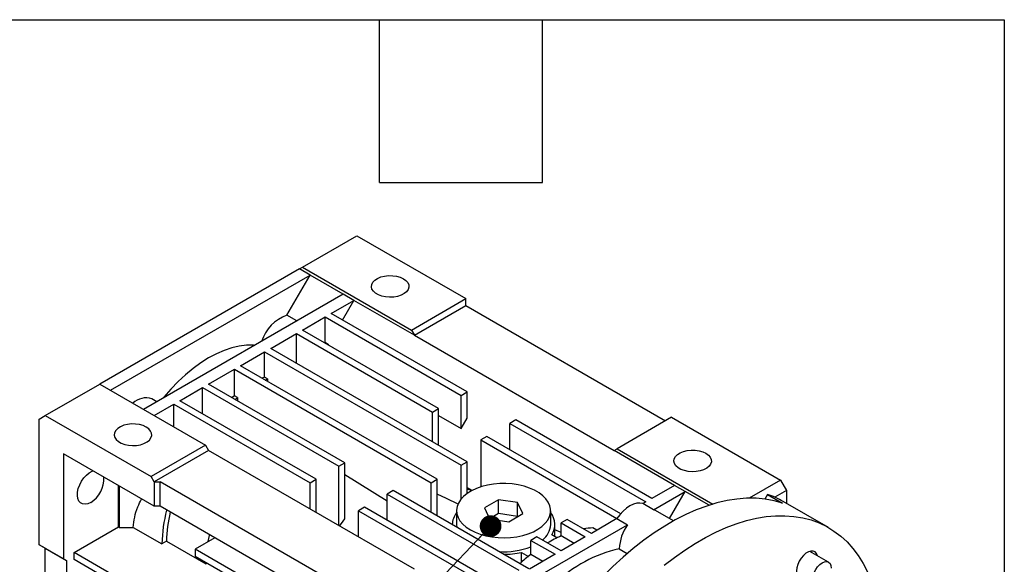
# Model space of a CAD drawing. Header units: millimetres. Extents: x 32 to 1366, y 32 to 1048.
# Tile 12 of 12: x 1135 to 1365, y 920 to 1048. Entities that reach past the tile are written whole.
import ezdxf

# ---------------------------------------------------------------- set-up
doc = ezdxf.new("R2010")
doc.units = ezdxf.units.MM
doc.header["$LTSCALE"] = 5
doc.linetypes.add('SLD-Solid', pattern=[0])
doc.layers.add('TEXT', color=140, linetype='SLD-Solid', lineweight=25)
doc.styles.get("Standard").update_dxf_attribs({"font": 'VERDANA.TTF'})
doc.dimstyles.new('SLDDIMSTYLE0', dxfattribs={"dimtxt": 0.18, "dimasz": 5.08, "dimexe": 0, "dimexo": 0.0625, "dimgap": 0, "dimtad": 0, "dimtih": 1, "dimtoh": 1, "dimdec": 0, "dimrnd": 1e-09, "dimzin": 0, "dimdsep": 46, "dimtxsty": 'Standard', "dimblk1": 'DOT', "dimblk2": 'DOT', "dimsah": 1, "dimcen": 0.09, "dimadec": 0, "dimazin": 0, "dimtfac": 5.08, "dimtdec": 0, "dimtofl": 0, "dimtmove": 0, "dimatfit": 3, "dimldrblk": 'DOT', "dimfxl": 0, "dimfrac": 2, "dimtolj": 1, "dimtzin": 0, "dimarcsym": 0})

# ---------------------------------------------------------------- blocks, each defined once
blk = doc.blocks.new('_Dot')
at = {"color": 0, "linetype": 'ByBlock', "lineweight": -2}
blk.add_line((-0.5, 0), (-1, 0), dxfattribs=at)
at = {"color": 0, "linetype": 'ByBlock', "const_width": 0.5}
blk.add_lwpolyline([(-0.25, 0, 1), (0.25, 0, 1)], format="xyb", close=True, dxfattribs=at)

msp = doc.modelspace()

# ---------------------------------------------------------------- linework, layer by layer
for p, q in [((1201.198, 989.86), (1213.926, 997.207)), ((1213.926, 997.207), (1239.382, 982.512)), ((1200.491, 989.451), (1201.198, 989.86)), ((1201.198, 989.86), (1226.654, 975.164)), ((1200.491, 989.451), (1153.822, 962.51)), ((1156.297, 961.081), (1202.966, 988.023)), ((1197.554, 978.649), (1202.966, 988.023)), ((1202.966, 988.023), (1200.491, 989.451)), ((1210.744, 983.532), (1202.966, 988.023)), ((1210.744, 983.532), (1164.075, 956.591)), ((1213.219, 982.104), (1210.744, 983.532)), ((1207.915, 979.042), (1213.219, 982.104)), ((1210.567, 977.511), (1213.219, 982.104)), ((1227.361, 973.94), (1213.219, 982.104)), ((1226.654, 975.164), (1239.382, 982.512)), ((1227.361, 973.94), (1239.382, 980.879)), ((1239.382, 980.879), (1239.382, 982.512)), ((1239.382, 980.879), (1286.05, 953.938)), ((1199.92, 977.284), (1197.554, 978.649)), ((1201.198, 975.164), (1206.501, 978.226)), ((1206.501, 978.226), (1238.321, 959.856)), ((1206.501, 972.249), (1206.501, 978.226)), ((1239.735, 960.673), (1207.915, 979.042)), ((1193.773, 970.878), (1199.784, 974.348)), ((1199.784, 974.348), (1231.603, 955.979)), ((1199.784, 967.408), (1199.784, 974.348)), ((1233.018, 956.795), (1201.198, 975.164)), ((1226.654, 975.164), (1227.361, 973.94)), ((1227.361, 973.94), (1274.03, 946.998)), ((1206.501, 972.249), (1206.37, 972.178)), ((1207.208, 971.841), (1206.501, 972.249)), ((1207.077, 971.77), (1207.208, 971.841)), ((1207.208, 971.841), (1207.208, 971.694)), ((1186.702, 966.796), (1192.359, 970.062)), ((1192.359, 970.062), (1238.321, 943.528)), ((1192.359, 964.134), (1192.359, 970.062)), ((1239.735, 944.345), (1193.773, 970.878)), ((1232.664, 940.263), (1186.702, 966.796)), ((1179.277, 962.51), (1185.288, 965.98)), ((1185.288, 965.98), (1231.25, 939.446)), ((1185.288, 959.785), (1185.288, 965.98)), ((1141.094, 955.162), (1153.822, 962.51)), ((1153.822, 962.51), (1178.57, 948.223)), ((1211.097, 944.141), (1179.277, 962.51)), ((1192.359, 964.134), (1191.767, 963.872)), ((1193.066, 963.726), (1192.359, 964.134)), ((1192.474, 963.464), (1193.066, 963.726)), ((1193.066, 963.726), (1193.066, 963.122)), ((1172.56, 958.632), (1177.863, 961.693)), ((1177.863, 961.693), (1209.683, 943.324)), ((1177.863, 955.57), (1177.863, 961.693)), ((1185.288, 959.785), (1184.755, 959.348)), ((1185.995, 959.377), (1185.288, 959.785)), ((1238.321, 959.856), (1239.735, 960.673)), ((1238.321, 952.099), (1238.321, 959.856)), ((1239.735, 954.549), (1239.735, 960.673)), ((1167.184, 958.386), (1166.027, 959.054)), ((1166.55, 955.162), (1171.146, 957.815)), ((1171.146, 957.815), (1202.966, 939.446)), ((1171.146, 952.509), (1171.146, 957.815)), ((1204.38, 940.263), (1172.56, 958.632)), ((1185.462, 958.94), (1185.995, 959.377)), ((1185.995, 959.377), (1185.995, 958.632)), ((1139.679, 954.346), (1141.094, 955.162)), ((1141.094, 955.162), (1165.842, 940.875)), ((1231.603, 955.979), (1233.018, 956.795)), ((1231.603, 949.039), (1231.603, 955.979)), ((1233.018, 948.223), (1233.018, 956.795)), ((1233.018, 955.161), (1238.321, 952.099)), ((1139.679, 924.95), (1139.679, 954.346)), ((1238.321, 952.099), (1239.735, 954.549)), ((1251.049, 954.142), (1249.635, 953.325)), ((1249.635, 953.325), (1281.454, 934.956)), ((1249.635, 947.202), (1249.635, 953.325)), ((1282.869, 935.772), (1251.049, 954.142)), ((1287.465, 954.754), (1274.737, 947.406)), ((1287.465, 954.754), (1312.921, 940.059)), ((1178.57, 948.223), (1165.842, 940.875)), ((1178.57, 948.223), (1179.277, 946.998)), ((1244.331, 950.264), (1242.917, 949.447)), ((1242.917, 949.447), (1242.917, 938.478)), ((1242.917, 949.447), (1274.722, 931.087)), ((1275.596, 932.215), (1244.331, 950.264)), ((1145.336, 946.181), (1145.336, 921.684)), ((1166.55, 933.935), (1145.336, 946.181)), ((1179.277, 946.998), (1166.55, 939.65)), ((1227.361, 919.24), (1179.277, 946.998)), ((1274.03, 946.998), (1274.737, 947.406)), ((1288.172, 938.834), (1274.03, 946.998)), ((1274.737, 947.406), (1297.153, 934.466)), ((1209.683, 943.324), (1211.097, 944.141)), ((1211.097, 931.126), (1211.097, 944.141)), ((1238.321, 943.528), (1239.735, 944.345)), ((1239.735, 936.956), (1239.735, 944.345)), ((1209.683, 929.445), (1209.683, 943.324)), ((1220.997, 935.165), (1211.097, 941.296)), ((1238.321, 935.683), (1238.321, 943.528)), ((1166.55, 939.65), (1165.842, 940.875)), ((1166.55, 939.65), (1167.964, 939.65)), ((1166.55, 939.65), (1166.55, 933.935)), ((1214.633, 912.709), (1167.964, 939.65)), ((1167.964, 933.935), (1167.964, 939.65)), ((1202.966, 939.446), (1204.38, 940.263)), ((1202.966, 933.323), (1202.966, 939.446)), ((1204.38, 932.507), (1204.38, 940.263)), ((1231.25, 939.446), (1232.664, 940.263)), ((1231.25, 932.507), (1231.25, 939.446)), ((1232.664, 931.69), (1232.664, 940.263)), ((1312.921, 940.059), (1305.608, 935.837)), ((1312.921, 940.059), (1314.335, 937.609)), ((1158.206, 929.114), (1158.206, 938.751)), ((1158.382, 938.649), (1158.382, 929.012)), ((1222.411, 937.609), (1220.997, 936.793)), ((1220.997, 930.67), (1220.997, 936.793)), ((1220.997, 936.793), (1251.807, 919.007)), ((1254.126, 919.301), (1222.411, 937.609)), ((1240.617, 937.705), (1239.735, 938.267)), ((1240.9, 937.579), (1240.617, 937.705)), ((1288.172, 938.834), (1282.869, 935.772)), ((1283.257, 933.139), (1290.647, 937.405)), ((1286.979, 931.053), (1290.647, 937.405)), ((1290.647, 937.405), (1288.172, 938.834)), ((1296.233, 934.181), (1290.647, 937.405)), ((1309.871, 936.737), (1309.239, 935.643)), ((1309.871, 936.737), (1313.406, 934.696)), ((1314.335, 937.609), (1311.639, 936.053)), ((1314.335, 937.609), (1314.335, 934.632)), ((1247.025, 935.49), (1243.759, 933.605)), ((1251.486, 934.8), (1247.025, 935.49)), ((1247.025, 932.224), (1247.025, 935.49)), ((1252.682, 932.225), (1251.486, 934.8)), ((1251.486, 931.535), (1251.486, 934.8)), ((1281.454, 934.956), (1280.782, 934.568)), ((1283.257, 933.139), (1280.782, 934.568)), ((1324.18, 928.949), (1313.573, 935.072)), ((1167.964, 933.935), (1166.55, 933.935)), ((1214.633, 906.993), (1167.964, 933.935)), ((1215.693, 933.731), (1214.279, 932.915)), ((1214.279, 932.915), (1246.099, 914.546)), ((1214.279, 926.792), (1214.279, 932.915)), ((1247.513, 915.362), (1215.693, 933.731)), ((1237.22, 932.915), (1237.22, 929.649)), ((1243.759, 933.605), (1244.954, 931.029)), ((1247.025, 932.224), (1244.955, 931.029)), ((1251.486, 931.534), (1247.025, 932.224)), ((1249.416, 930.339), (1252.682, 932.225)), ((1259.22, 929.649), (1259.22, 932.915)), ((1283.717, 932.936), (1283.257, 933.139)), ((1287.912, 930.514), (1283.717, 932.936)), ((1244.954, 931.029), (1249.416, 930.339)), ((1263.07, 930.874), (1261.655, 930.058)), ((1261.655, 930.058), (1267.312, 926.792)), ((1261.655, 927.01), (1261.655, 930.058)), ((1268.726, 927.608), (1263.07, 930.874)), ((1274.702, 931.058), (1268.726, 927.608)), ((1274.702, 931.058), (1277.177, 929.629)), ((1147.811, 923.113), (1158.206, 929.114)), ((1158.382, 929.012), (1158.206, 929.114)), ((1158.382, 929.012), (1161.658, 929.012)), ((1161.658, 929.012), (1168.329, 925.161)), ((1236.22, 929.649), (1236.22, 929.637)), ((1237.22, 929.649), (1237.273, 929.03)), ((1256.741, 917.832), (1277.177, 929.629)), ((1260.22, 926.803), (1260.22, 929.649)), ((1261.655, 927.796), (1260.22, 928.458)), ((1270.002, 928.345), (1269.08, 928.877)), ((1169.39, 925.773), (1168.329, 925.161)), ((1169.39, 925.773), (1178.582, 920.467)), ((1180.694, 926.586), (1176.095, 923.931)), ((1255.999, 926.792), (1254.584, 925.976)), ((1254.584, 925.976), (1260.241, 922.71)), ((1254.584, 922.688), (1254.584, 925.976)), ((1261.655, 923.526), (1255.999, 926.792)), ((1260.664, 926.547), (1259.469, 927.237)), ((1264.672, 925.268), (1261.655, 927.01)), ((1267.312, 926.792), (1261.655, 923.526)), ((1145.336, 921.684), (1139.679, 924.95)), ((1141.094, 924.134), (1139.679, 924.95)), ((1141.094, 924.134), (1146.043, 921.276)), ((1141.094, 845.746), (1141.094, 924.134)), ((1147.811, 921.48), (1147.811, 923.113)), ((1170.085, 910.255), (1147.811, 923.113)), ((1229.128, 893.316), (1176.095, 923.931)), ((1176.095, 923.931), (1176.095, 922.298)), ((1252.398, 923.155), (1254.005, 922.227)), ((1252.398, 920.86), (1252.398, 923.155)), ((1275.267, 923.985), (1277.12, 922.915)), ((1324.179, 920.867), (1319.781, 923.406)), ((1145.336, 921.684), (1146.043, 921.276)), ((1146.043, 921.276), (1146.043, 890.891)), ((1170.085, 908.622), (1147.811, 921.48)), ((1176.095, 922.298), (1229.128, 891.683)), ((1178.582, 920.467), (1178.596, 920.854)), ((1178.582, 920.467), (1178.925, 920.664)), ((1260.241, 922.71), (1254.266, 919.26)), ((1257.394, 921.066), (1254.584, 922.688))]:
    msp.add_line(p, q)
at = {"flags": 128}
for points in [[(1224.808, 987.161), (1225.403, 986.734), (1225.825, 986.243), (1226.054, 985.711), (1226.079, 985.164), (1225.9, 984.625), (1225.525, 984.122), (1224.972, 983.677), (1224.265, 983.311), (1223.439, 983.041), (1222.531, 982.88), (1221.585, 982.836), (1220.644, 982.91), (1219.753, 983.099), (1218.953, 983.394), (1218.282, 983.782), (1217.771, 984.243), (1217.444, 984.758), (1217.315, 985.301), (1217.392, 985.847), (1217.671, 986.371), (1218.138, 986.848), (1218.772, 987.256), (1219.543, 987.575), (1220.415, 987.792), (1221.348, 987.895), (1222.296, 987.88), (1223.218, 987.748), (1224.068, 987.505), (1224.808, 987.161)], [(1190.046, 971.584), (1189.767, 971.601), (1188.132, 971.587), (1186.436, 971.377), (1184.69, 970.973), (1182.907, 970.378), (1181.098, 969.596), (1179.277, 968.632), (1177.457, 967.493), (1175.648, 966.187), (1173.865, 964.724), (1172.119, 963.112), (1170.423, 961.363), (1168.788, 959.49), (1168.509, 959.151)], [(1164.704, 952.464), (1163.964, 952.807), (1163.114, 953.051), (1162.192, 953.183), (1161.243, 953.198), (1160.311, 953.095), (1159.439, 952.878), (1158.668, 952.558), (1158.034, 952.15), (1157.567, 951.673), (1157.288, 951.15), (1157.211, 950.603), (1157.34, 950.06), (1157.667, 949.546), (1158.178, 949.084), (1158.849, 948.697), (1159.649, 948.402), (1160.54, 948.213), (1161.481, 948.139), (1162.427, 948.183), (1163.335, 948.344), (1164.161, 948.614), (1164.867, 948.98), (1165.421, 949.425), (1165.796, 949.928), (1165.975, 950.466), (1165.95, 951.014), (1165.72, 951.546), (1165.299, 952.037), (1164.704, 952.464)], [(1295.519, 946.341), (1296.113, 945.914), (1296.535, 945.423), (1296.764, 944.891), (1296.79, 944.343), (1296.611, 943.805), (1296.236, 943.302), (1295.682, 942.857), (1294.976, 942.491), (1294.149, 942.221), (1293.242, 942.06), (1292.296, 942.016), (1291.355, 942.09), (1290.464, 942.279), (1289.664, 942.574), (1288.993, 942.961), (1288.482, 943.423), (1288.154, 943.937), (1288.026, 944.48), (1288.103, 945.027), (1288.382, 945.55), (1288.849, 946.027), (1289.483, 946.435), (1290.254, 946.755), (1291.126, 946.972), (1292.058, 947.075), (1293.007, 947.06), (1293.928, 946.928), (1294.779, 946.684), (1295.519, 946.341)], [(1151.7, 934.838), (1151.033, 934.537), (1150.397, 934.417), (1149.822, 934.485), (1149.334, 934.737), (1148.958, 935.161), (1148.709, 935.737), (1148.601, 936.44), (1148.637, 937.234), (1148.817, 938.085), (1149.131, 938.951), (1149.566, 939.793), (1150.1, 940.571), (1150.709, 941.248), (1151.365, 941.793), (1152.036, 942.18), (1152.168, 942.237)], [(1240.442, 928.424), (1241.548, 927.866), (1242.773, 927.398), (1244.096, 927.028), (1245.492, 926.763), (1246.937, 926.608), (1248.404, 926.565), (1249.868, 926.636), (1251.303, 926.819), (1252.683, 927.111), (1253.983, 927.506), (1255.181, 927.998), (1256.254, 928.577), (1257.184, 929.234), (1257.954, 929.956), (1258.55, 930.732), (1258.962, 931.546), (1259.182, 932.385), (1259.207, 933.233), (1259.035, 934.075), (1258.671, 934.897), (1258.12, 935.684), (1257.392, 936.421), (1256.501, 937.095), (1255.462, 937.695), (1254.293, 938.209), (1253.017, 938.629), (1251.654, 938.948), (1250.231, 939.158), (1248.772, 939.257), (1247.302, 939.243), (1245.849, 939.116), (1244.439, 938.878), (1243.096, 938.534), (1241.844, 938.089), (1240.706, 937.553), (1239.703, 936.933), (1238.851, 936.242), (1238.166, 935.491), (1237.661, 934.695), (1237.345, 933.866), (1237.222, 933.021), (1237.296, 932.174), (1237.564, 931.34), (1238.023, 930.534), (1238.664, 929.77), (1239.475, 929.063), (1240.442, 928.424)], [(1237.625, 934.429), (1234.856, 935.75), (1232.664, 936.796)], [(1239.735, 937.943), (1239.822, 937.923), (1240.617, 937.705)], [(1313.406, 934.696), (1311.428, 935.253), (1309.367, 935.627), (1307.231, 935.816), (1305.027, 935.821), (1302.762, 935.64), (1300.445, 935.275), (1298.083, 934.728), (1295.683, 933.999), (1293.255, 933.091), (1290.806, 932.007), (1288.344, 930.752), (1285.878, 929.328), (1283.417, 927.742), (1280.968, 925.997), (1278.539, 924.102), (1276.14, 922.06), (1273.777, 919.881), (1271.46, 917.57), (1269.196, 915.136), (1266.992, 912.586), (1264.856, 909.931), (1262.795, 907.178), (1260.816, 904.336)], [(1280.782, 934.568), (1280.098, 934.689), (1279.349, 934.636), (1278.557, 934.41), (1277.742, 934.018), (1276.927, 933.47), (1276.135, 932.781), (1275.386, 931.969), (1274.702, 931.058)], [(1285.757, 920.139), (1288.144, 921.994), (1290.552, 923.703), (1292.971, 925.259), (1295.394, 926.658), (1297.813, 927.895), (1300.22, 928.965), (1302.608, 929.867), (1304.968, 930.595), (1307.293, 931.149), (1309.575, 931.526), (1311.807, 931.726), (1313.981, 931.746), (1316.091, 931.588), (1318.13, 931.252), (1320.09, 930.739), (1321.966, 930.051), (1323.751, 929.19), (1325.44, 928.158), (1327.026, 926.959), (1328.506, 925.598), (1329.874, 924.078), (1331.125, 922.404), (1332.256, 920.582), (1333.262, 918.618)], [(1179.166, 925.704), (1179.461, 927.121), (1179.497, 927.277)], [(1321.584, 922.365), (1321.374, 922.88), (1321.035, 923.252), (1320.588, 923.451), (1320.06, 923.466), (1319.481, 923.297), (1318.884, 922.952), (1318.305, 922.453), (1317.776, 921.828), (1317.33, 921.113), (1316.991, 920.35), (1316.779, 919.584), (1316.707, 918.859), (1316.779, 918.216), (1316.991, 917.694), (1317.33, 917.323), (1317.776, 917.124), (1318.305, 917.108), (1318.584, 917.169)], [(1320.558, 917.044), (1320.63, 917.72), (1320.842, 918.433), (1321.179, 919.135), (1321.619, 919.778), (1322.13, 920.318), (1322.679, 920.718), (1323.228, 920.952), (1323.74, 921.002), (1324.179, 920.867), (1324.516, 920.554), (1324.728, 920.085), (1324.801, 919.493)]]:
    msp.add_lwpolyline(points, dxfattribs=at)
for centre, radius, start, end in [((1200.846, 969.596), 9.633, 109.98492, 162.33309), ((1164.603, 954.988), 4.308, 70.69143, 134.87974), ((1148.231, 940.391), 6.547, 302.00104, 3.01636), ((1303.46, 917.532), 20.246, 60.03355, 71.54121), ((1205.916, 923.812), 37.612, 165.75124, 177.94547), ((1204.73, 924.495), 35.363, 166.77759, 177.9277), ((1240.876, 929.532), 4.657, 141.71536, 178.56554), ((1255.832, 929.658), 4.369, 326.3464, 39.16064), ((1246.742, 904.457), 44.517, 143.19753, 145.99581), ((1254.485, 929.876), 4.74, 306.17739, 357.24506), ((1269.834, 911.792), 17.102, 92.52612, 99.77496), ((1285.69, 923.604), 10.43, 144.71081, 177.90749), ((1273.896, 899.51), 30.101, 113.99407, 120.81418), ((1248.316, 940.53), 17.24, 266.11801, 291.32106), ((1248.251, 942.781), 20.06, 269.85805, 281.933), ((1281.999, 893.448), 31.27, 102.43222, 134.14821), ((1281.719, 888.021), 44.024, 128.05132, 132.42663)]:
    msp.add_arc(centre, radius, start, end)
msp.add_open_spline([(1161.658, 929.012), (1161.743, 929.811), (1161.914, 931.424), (1162.59, 933.654), (1163.291, 935.021), (1163.605, 935.634)], degree=3, knots=[0, 0, 0, 0, 0.3510426, 0.7089457, 1, 1, 1, 1])
at = {"layer": 'TEXT'}
for p, q in [((31.75, 1047.75), (1365.25, 1047.75)), ((1219.2, 1009.65), (1219.2, 1047.75)), ((1257.3, 1009.65), (1257.3, 1047.75)), ((1365.25, 1047.75), (1365.25, 31.75)), ((1219.2, 1009.65), (1257.3, 1009.65))]:
    msp.add_line(p, q, dxfattribs=at)

# ---------------------------------------------------------------- leaders
msp.add_leader([(1245.178, 929.305), (1068.598, 744.424), (1036.848, 744.424)], dimstyle='SLDDIMSTYLE0', dxfattribs=at)

doc.saveas('drawing.dxf')
